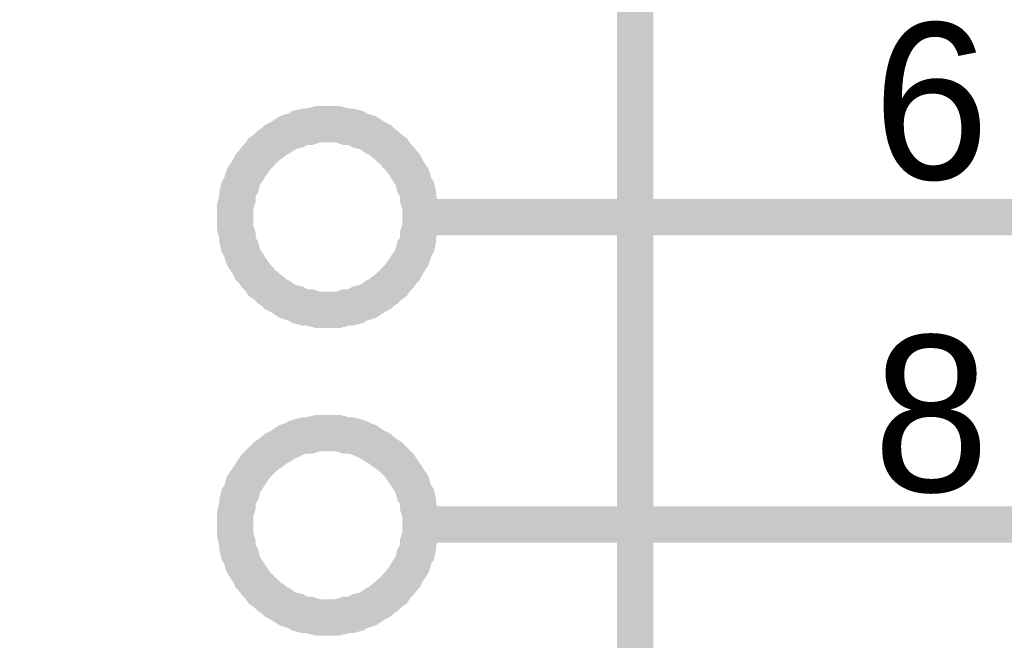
# Model space of a CAD drawing. Header units: inches. Extents: x 0 to 17, y 0 to 11.
# Tile 25 of 37: x 5.85 to 6.17, y 7.862 to 8.064. Entities that reach past the tile are written whole.
import ezdxf

# ---------------------------------------------------------------- set-up
doc = ezdxf.new("R2010")
doc.units = ezdxf.units.IN
doc.header["$MEASUREMENT"] = 0
doc.layers.add('Sheet', color=255, linetype='Continuous')

msp = doc.modelspace()

# ---------------------------------------------------------------- linework, layer by layer
at = {"layer": 'Sheet'}
for points in [[(5.65028, 8.29996, 0.0118, 0.0118, 0), (6.0503, 8.29996, 0.0118, 0.0118, 0), (6.0503, 6.99989, 0.0118, 0.0118, 0), (5.65028, 6.99989, 0.0118, 0.0118, 0), (5.65028, 8.29996, 0.0118, 0.0118, 0)], [(5.65028, 8.29996, 0.0039, 0.0039, 0), (5.65028, 6.99989, 0.0039, 0.0039, 0), (6.0503, 6.99989, 0.0039, 0.0039, 0), (6.0503, 8.29996, 0.0039, 0.0039, 0), (5.65028, 8.29996, 0.0039, 0.0039, 0), (5.65028, 8.29996, 0.0039, 0.0039, 0)]]:
    msp.add_lwpolyline(points, format="xyseb", close=True, dxfattribs=at)
for points in [[(5.92027, 7.99982, 0.0118, 0.0118, 0), (5.92027, 8.00141, 0.0118, 0.0118, 0), (5.92027, 8.00299, 0.0118, 0.0118, 0), (5.92066, 8.00458, 0.0118, 0.0118, 0), (5.92106, 8.00577, 0.0118, 0.0118, 0), (5.92106, 8.00735, 0.0118, 0.0118, 0), (5.92146, 8.00894, 0.0118, 0.0118, 0), (5.92225, 8.01013, 0.0118, 0.0118, 0), (5.92264, 8.01171, 0.0118, 0.0118, 0), (5.92304, 8.0129, 0.0118, 0.0118, 0), (5.92383, 8.01409, 0.0118, 0.0118, 0), (5.92463, 8.01528, 0.0118, 0.0118, 0), (5.92542, 8.01687, 0.0118, 0.0118, 0), (5.92621, 8.01766, 0.0118, 0.0118, 0), (5.92701, 8.01885, 0.0118, 0.0118, 0), (5.92819, 8.02004, 0.0118, 0.0118, 0), (5.92899, 8.02123, 0.0118, 0.0118, 0), (5.93018, 8.02202, 0.0118, 0.0118, 0), (5.93137, 8.02321, 0.0118, 0.0118, 0), (5.93256, 8.02401, 0.0118, 0.0118, 0), (5.93335, 8.0248, 0.0118, 0.0118, 0), (5.93493, 8.02559, 0.0118, 0.0118, 0), (5.93612, 8.02638, 0.0118, 0.0118, 0), (5.93731, 8.02718, 0.0118, 0.0118, 0), (5.9385, 8.02757, 0.0118, 0.0118, 0), (5.94009, 8.02797, 0.0118, 0.0118, 0), (5.94128, 8.02876, 0.0118, 0.0118, 0), (5.94286, 8.02916, 0.0118, 0.0118, 0), (5.94445, 8.02916, 0.0118, 0.0118, 0), (5.94564, 8.02956, 0.0118, 0.0118, 0), (5.94722, 8.02995, 0.0118, 0.0118, 0), (5.94881, 8.02995, 0.0118, 0.0118, 0), (5.9504, 8.02995, 0.0118, 0.0118, 0)], [(5.9504, 8.02995, 0.0118, 0.0118, 0), (5.9504, 8.02995, 0.0118, 0.0118, 0)], [(5.9504, 8.02995, 0.0118, 0.0118, 0), (5.95198, 8.02995, 0.0118, 0.0118, 0), (5.95357, 8.02995, 0.0118, 0.0118, 0), (5.95515, 8.02956, 0.0118, 0.0118, 0), (5.95634, 8.02916, 0.0118, 0.0118, 0), (5.95793, 8.02916, 0.0118, 0.0118, 0), (5.95951, 8.02876, 0.0118, 0.0118, 0), (5.9607, 8.02797, 0.0118, 0.0118, 0), (5.96229, 8.02757, 0.0118, 0.0118, 0), (5.96348, 8.02718, 0.0118, 0.0118, 0), (5.96467, 8.02638, 0.0118, 0.0118, 0), (5.96586, 8.02559, 0.0118, 0.0118, 0), (5.96744, 8.0248, 0.0118, 0.0118, 0), (5.96824, 8.02401, 0.0118, 0.0118, 0), (5.96943, 8.02321, 0.0118, 0.0118, 0), (5.97062, 8.02202, 0.0118, 0.0118, 0), (5.97181, 8.02123, 0.0118, 0.0118, 0), (5.9726, 8.02004, 0.0118, 0.0118, 0), (5.97379, 8.01885, 0.0118, 0.0118, 0), (5.97458, 8.01766, 0.0118, 0.0118, 0), (5.97537, 8.01687, 0.0118, 0.0118, 0), (5.97617, 8.01528, 0.0118, 0.0118, 0), (5.97696, 8.01409, 0.0118, 0.0118, 0), (5.97775, 8.0129, 0.0118, 0.0118, 0), (5.97815, 8.01171, 0.0118, 0.0118, 0), (5.97854, 8.01013, 0.0118, 0.0118, 0), (5.97934, 8.00894, 0.0118, 0.0118, 0), (5.97973, 8.00735, 0.0118, 0.0118, 0), (5.97973, 8.00577, 0.0118, 0.0118, 0), (5.98013, 8.00458, 0.0118, 0.0118, 0), (5.98053, 8.00299, 0.0118, 0.0118, 0), (5.98053, 8.00141, 0.0118, 0.0118, 0), (5.98053, 7.99982, 0.0118, 0.0118, 0)], [(5.92027, 7.99982, 0.0039, 0.0039, 0), (5.92027, 8.00141, 0.0039, 0.0039, 0), (5.92027, 8.00299, 0.0039, 0.0039, 0), (5.92066, 8.00458, 0.0039, 0.0039, 0), (5.92106, 8.00577, 0.0039, 0.0039, 0), (5.92106, 8.00735, 0.0039, 0.0039, 0), (5.92146, 8.00894, 0.0039, 0.0039, 0), (5.92225, 8.01013, 0.0039, 0.0039, 0), (5.92264, 8.01171, 0.0039, 0.0039, 0), (5.92304, 8.0129, 0.0039, 0.0039, 0), (5.92383, 8.01409, 0.0039, 0.0039, 0), (5.92463, 8.01528, 0.0039, 0.0039, 0), (5.92542, 8.01687, 0.0039, 0.0039, 0), (5.92621, 8.01766, 0.0039, 0.0039, 0), (5.92701, 8.01885, 0.0039, 0.0039, 0), (5.92819, 8.02004, 0.0039, 0.0039, 0), (5.92899, 8.02123, 0.0039, 0.0039, 0), (5.93018, 8.02202, 0.0039, 0.0039, 0), (5.93137, 8.02321, 0.0039, 0.0039, 0), (5.93256, 8.02401, 0.0039, 0.0039, 0), (5.93335, 8.0248, 0.0039, 0.0039, 0), (5.93493, 8.02559, 0.0039, 0.0039, 0), (5.93612, 8.02638, 0.0039, 0.0039, 0), (5.93731, 8.02718, 0.0039, 0.0039, 0), (5.9385, 8.02757, 0.0039, 0.0039, 0), (5.94009, 8.02797, 0.0039, 0.0039, 0), (5.94128, 8.02876, 0.0039, 0.0039, 0), (5.94286, 8.02916, 0.0039, 0.0039, 0), (5.94445, 8.02916, 0.0039, 0.0039, 0), (5.94564, 8.02956, 0.0039, 0.0039, 0), (5.94722, 8.02995, 0.0039, 0.0039, 0), (5.94881, 8.02995, 0.0039, 0.0039, 0), (5.9504, 8.02995, 0.0039, 0.0039, 0)], [(5.9504, 8.02995, 0.0039, 0.0039, 0), (5.9504, 8.02995, 0.0039, 0.0039, 0)], [(5.9504, 8.02995, 0.0039, 0.0039, 0), (5.95198, 8.02995, 0.0039, 0.0039, 0), (5.95357, 8.02995, 0.0039, 0.0039, 0), (5.95515, 8.02956, 0.0039, 0.0039, 0), (5.95634, 8.02916, 0.0039, 0.0039, 0), (5.95793, 8.02916, 0.0039, 0.0039, 0), (5.95951, 8.02876, 0.0039, 0.0039, 0), (5.9607, 8.02797, 0.0039, 0.0039, 0), (5.96229, 8.02757, 0.0039, 0.0039, 0), (5.96348, 8.02718, 0.0039, 0.0039, 0), (5.96467, 8.02638, 0.0039, 0.0039, 0), (5.96586, 8.02559, 0.0039, 0.0039, 0), (5.96744, 8.0248, 0.0039, 0.0039, 0), (5.96824, 8.02401, 0.0039, 0.0039, 0), (5.96943, 8.02321, 0.0039, 0.0039, 0), (5.97062, 8.02202, 0.0039, 0.0039, 0), (5.97181, 8.02123, 0.0039, 0.0039, 0), (5.9726, 8.02004, 0.0039, 0.0039, 0), (5.97379, 8.01885, 0.0039, 0.0039, 0), (5.97458, 8.01766, 0.0039, 0.0039, 0), (5.97537, 8.01687, 0.0039, 0.0039, 0), (5.97617, 8.01528, 0.0039, 0.0039, 0), (5.97696, 8.01409, 0.0039, 0.0039, 0), (5.97775, 8.0129, 0.0039, 0.0039, 0), (5.97815, 8.01171, 0.0039, 0.0039, 0), (5.97854, 8.01013, 0.0039, 0.0039, 0), (5.97934, 8.00894, 0.0039, 0.0039, 0), (5.97973, 8.00735, 0.0039, 0.0039, 0), (5.97973, 8.00577, 0.0039, 0.0039, 0), (5.98013, 8.00458, 0.0039, 0.0039, 0), (5.98053, 8.00299, 0.0039, 0.0039, 0), (5.98053, 8.00141, 0.0039, 0.0039, 0), (5.98053, 7.99982, 0.0039, 0.0039, 0)], [(5.9504, 7.96969, 0.0118, 0.0118, 0), (5.94881, 7.96969, 0.0118, 0.0118, 0), (5.94722, 7.96969, 0.0118, 0.0118, 0), (5.94564, 7.97008, 0.0118, 0.0118, 0), (5.94445, 7.97048, 0.0118, 0.0118, 0), (5.94286, 7.97048, 0.0118, 0.0118, 0), (5.94128, 7.97088, 0.0118, 0.0118, 0), (5.94009, 7.97167, 0.0118, 0.0118, 0), (5.9385, 7.97207, 0.0118, 0.0118, 0), (5.93731, 7.97246, 0.0118, 0.0118, 0), (5.93612, 7.97326, 0.0118, 0.0118, 0), (5.93493, 7.97405, 0.0118, 0.0118, 0), (5.93335, 7.97484, 0.0118, 0.0118, 0), (5.93256, 7.97563, 0.0118, 0.0118, 0), (5.93137, 7.97643, 0.0118, 0.0118, 0), (5.93018, 7.97762, 0.0118, 0.0118, 0), (5.92899, 7.97841, 0.0118, 0.0118, 0), (5.92819, 7.9796, 0.0118, 0.0118, 0), (5.92701, 7.98079, 0.0118, 0.0118, 0), (5.92621, 7.98198, 0.0118, 0.0118, 0), (5.92542, 7.98277, 0.0118, 0.0118, 0), (5.92463, 7.98436, 0.0118, 0.0118, 0), (5.92383, 7.98555, 0.0118, 0.0118, 0), (5.92304, 7.98674, 0.0118, 0.0118, 0), (5.92264, 7.98793, 0.0118, 0.0118, 0), (5.92225, 7.98951, 0.0118, 0.0118, 0), (5.92146, 7.9907, 0.0118, 0.0118, 0), (5.92106, 7.99229, 0.0118, 0.0118, 0), (5.92106, 7.99387, 0.0118, 0.0118, 0), (5.92066, 7.99506, 0.0118, 0.0118, 0), (5.92027, 7.99665, 0.0118, 0.0118, 0), (5.92027, 7.99823, 0.0118, 0.0118, 0), (5.92027, 7.99982, 0.0118, 0.0118, 0)], [(5.92027, 7.99982, 0.0118, 0.0118, 0), (5.92027, 7.99982, 0.0118, 0.0118, 0)], [(5.98053, 7.99982, 0.0118, 0.0118, 0), (5.98053, 7.99823, 0.0118, 0.0118, 0), (5.98053, 7.99665, 0.0118, 0.0118, 0), (5.98013, 7.99506, 0.0118, 0.0118, 0), (5.97973, 7.99387, 0.0118, 0.0118, 0), (5.97973, 7.99229, 0.0118, 0.0118, 0), (5.97934, 7.9907, 0.0118, 0.0118, 0), (5.97854, 7.98951, 0.0118, 0.0118, 0), (5.97815, 7.98793, 0.0118, 0.0118, 0), (5.97775, 7.98674, 0.0118, 0.0118, 0), (5.97696, 7.98555, 0.0118, 0.0118, 0), (5.97617, 7.98436, 0.0118, 0.0118, 0), (5.97537, 7.98277, 0.0118, 0.0118, 0), (5.97458, 7.98198, 0.0118, 0.0118, 0), (5.97379, 7.98079, 0.0118, 0.0118, 0), (5.9726, 7.9796, 0.0118, 0.0118, 0), (5.97181, 7.97841, 0.0118, 0.0118, 0), (5.97062, 7.97762, 0.0118, 0.0118, 0), (5.96943, 7.97643, 0.0118, 0.0118, 0), (5.96824, 7.97563, 0.0118, 0.0118, 0), (5.96744, 7.97484, 0.0118, 0.0118, 0), (5.96586, 7.97405, 0.0118, 0.0118, 0), (5.96467, 7.97326, 0.0118, 0.0118, 0), (5.96348, 7.97246, 0.0118, 0.0118, 0), (5.96229, 7.97207, 0.0118, 0.0118, 0), (5.9607, 7.97167, 0.0118, 0.0118, 0), (5.95951, 7.97088, 0.0118, 0.0118, 0), (5.95793, 7.97048, 0.0118, 0.0118, 0), (5.95634, 7.97048, 0.0118, 0.0118, 0), (5.95515, 7.97008, 0.0118, 0.0118, 0), (5.95357, 7.96969, 0.0118, 0.0118, 0), (5.95198, 7.96969, 0.0118, 0.0118, 0), (5.9504, 7.96969, 0.0118, 0.0118, 0)], [(5.98053, 7.99982, 0.0118, 0.0118, 0), (5.98053, 7.99982, 0.0118, 0.0118, 0), (5.98053, 7.99982, 0.0118, 0.0118, 0), (5.98053, 7.99982, 0.0118, 0.0118, 0), (5.98053, 7.99982, 0.0118, 0.0118, 0), (5.98053, 7.99982, 0.0118, 0.0118, 0), (5.98053, 7.99982, 0.0118, 0.0118, 0), (5.98053, 7.99982, 0.0118, 0.0118, 0), (5.98053, 7.99982, 0.0118, 0.0118, 0), (5.98053, 7.99982, 0.0118, 0.0118, 0), (5.98053, 7.99982, 0.0118, 0.0118, 0), (5.98053, 7.99982, 0.0118, 0.0118, 0), (5.98053, 7.99982, 0.0118, 0.0118, 0), (5.98053, 7.99982, 0.0118, 0.0118, 0), (5.98053, 7.99982, 0.0118, 0.0118, 0), (5.98053, 7.99982, 0.0118, 0.0118, 0), (5.98053, 7.99982, 0.0118, 0.0118, 0), (5.98053, 7.99982, 0.0118, 0.0118, 0), (5.98053, 7.99982, 0.0118, 0.0118, 0), (5.98053, 7.99982, 0.0118, 0.0118, 0), (5.98053, 7.99982, 0.0118, 0.0118, 0), (5.98053, 7.99982, 0.0118, 0.0118, 0), (5.98053, 7.99982, 0.0118, 0.0118, 0), (5.98053, 7.99982, 0.0118, 0.0118, 0), (5.98053, 7.99982, 0.0118, 0.0118, 0), (5.98053, 7.99982, 0.0118, 0.0118, 0), (5.98053, 7.99982, 0.0118, 0.0118, 0), (5.98053, 7.99982, 0.0118, 0.0118, 0), (5.98053, 7.99982, 0.0118, 0.0118, 0), (5.98053, 7.99982, 0.0118, 0.0118, 0), (5.98053, 7.99982, 0.0118, 0.0118, 0), (5.98053, 7.99982, 0.0118, 0.0118, 0), (5.98053, 7.99982, 0.0118, 0.0118, 0)], [(5.98053, 7.99982, 0.0118, 0.0118, 0), (5.98053, 7.99982, 0.0118, 0.0118, 0)], [(6.0503, 7.99982, 0.0118, 0.0118, 0), (5.98053, 7.99982, 0.0118, 0.0118, 0)], [(6.0503, 7.99982, 0.0118, 0.0118, 0), (6.25051, 7.99982, 0.0118, 0.0118, 0)], [(5.9504, 7.96969, 0.0039, 0.0039, 0), (5.94881, 7.96969, 0.0039, 0.0039, 0), (5.94722, 7.96969, 0.0039, 0.0039, 0), (5.94564, 7.97008, 0.0039, 0.0039, 0), (5.94445, 7.97048, 0.0039, 0.0039, 0), (5.94286, 7.97048, 0.0039, 0.0039, 0), (5.94128, 7.97088, 0.0039, 0.0039, 0), (5.94009, 7.97167, 0.0039, 0.0039, 0), (5.9385, 7.97207, 0.0039, 0.0039, 0), (5.93731, 7.97246, 0.0039, 0.0039, 0), (5.93612, 7.97326, 0.0039, 0.0039, 0), (5.93493, 7.97405, 0.0039, 0.0039, 0), (5.93335, 7.97484, 0.0039, 0.0039, 0), (5.93256, 7.97563, 0.0039, 0.0039, 0), (5.93137, 7.97643, 0.0039, 0.0039, 0), (5.93018, 7.97762, 0.0039, 0.0039, 0), (5.92899, 7.97841, 0.0039, 0.0039, 0), (5.92819, 7.9796, 0.0039, 0.0039, 0), (5.92701, 7.98079, 0.0039, 0.0039, 0), (5.92621, 7.98198, 0.0039, 0.0039, 0), (5.92542, 7.98277, 0.0039, 0.0039, 0), (5.92463, 7.98436, 0.0039, 0.0039, 0), (5.92383, 7.98555, 0.0039, 0.0039, 0), (5.92304, 7.98674, 0.0039, 0.0039, 0), (5.92264, 7.98793, 0.0039, 0.0039, 0), (5.92225, 7.98951, 0.0039, 0.0039, 0), (5.92146, 7.9907, 0.0039, 0.0039, 0), (5.92106, 7.99229, 0.0039, 0.0039, 0), (5.92106, 7.99387, 0.0039, 0.0039, 0), (5.92066, 7.99506, 0.0039, 0.0039, 0), (5.92027, 7.99665, 0.0039, 0.0039, 0), (5.92027, 7.99823, 0.0039, 0.0039, 0), (5.92027, 7.99982, 0.0039, 0.0039, 0)], [(5.92027, 7.99982, 0.0039, 0.0039, 0), (5.92027, 7.99982, 0.0039, 0.0039, 0)], [(5.98053, 7.99982, 0.0039, 0.0039, 0), (5.98053, 7.99823, 0.0039, 0.0039, 0), (5.98053, 7.99665, 0.0039, 0.0039, 0), (5.98013, 7.99506, 0.0039, 0.0039, 0), (5.97973, 7.99387, 0.0039, 0.0039, 0), (5.97973, 7.99229, 0.0039, 0.0039, 0), (5.97934, 7.9907, 0.0039, 0.0039, 0), (5.97854, 7.98951, 0.0039, 0.0039, 0), (5.97815, 7.98793, 0.0039, 0.0039, 0), (5.97775, 7.98674, 0.0039, 0.0039, 0), (5.97696, 7.98555, 0.0039, 0.0039, 0), (5.97617, 7.98436, 0.0039, 0.0039, 0), (5.97537, 7.98277, 0.0039, 0.0039, 0), (5.97458, 7.98198, 0.0039, 0.0039, 0), (5.97379, 7.98079, 0.0039, 0.0039, 0), (5.9726, 7.9796, 0.0039, 0.0039, 0), (5.97181, 7.97841, 0.0039, 0.0039, 0), (5.97062, 7.97762, 0.0039, 0.0039, 0), (5.96943, 7.97643, 0.0039, 0.0039, 0), (5.96824, 7.97563, 0.0039, 0.0039, 0), (5.96744, 7.97484, 0.0039, 0.0039, 0), (5.96586, 7.97405, 0.0039, 0.0039, 0), (5.96467, 7.97326, 0.0039, 0.0039, 0), (5.96348, 7.97246, 0.0039, 0.0039, 0), (5.96229, 7.97207, 0.0039, 0.0039, 0), (5.9607, 7.97167, 0.0039, 0.0039, 0), (5.95951, 7.97088, 0.0039, 0.0039, 0), (5.95793, 7.97048, 0.0039, 0.0039, 0), (5.95634, 7.97048, 0.0039, 0.0039, 0), (5.95515, 7.97008, 0.0039, 0.0039, 0), (5.95357, 7.96969, 0.0039, 0.0039, 0), (5.95198, 7.96969, 0.0039, 0.0039, 0), (5.9504, 7.96969, 0.0039, 0.0039, 0)], [(5.98053, 7.99982, 0.0039, 0.0039, 0), (5.98053, 7.99982, 0.0039, 0.0039, 0), (5.98053, 7.99982, 0.0039, 0.0039, 0), (5.98053, 7.99982, 0.0039, 0.0039, 0), (5.98053, 7.99982, 0.0039, 0.0039, 0), (5.98053, 7.99982, 0.0039, 0.0039, 0), (5.98053, 7.99982, 0.0039, 0.0039, 0), (5.98053, 7.99982, 0.0039, 0.0039, 0), (5.98053, 7.99982, 0.0039, 0.0039, 0), (5.98053, 7.99982, 0.0039, 0.0039, 0), (5.98053, 7.99982, 0.0039, 0.0039, 0), (5.98053, 7.99982, 0.0039, 0.0039, 0), (5.98053, 7.99982, 0.0039, 0.0039, 0), (5.98053, 7.99982, 0.0039, 0.0039, 0), (5.98053, 7.99982, 0.0039, 0.0039, 0), (5.98053, 7.99982, 0.0039, 0.0039, 0), (5.98053, 7.99982, 0.0039, 0.0039, 0), (5.98053, 7.99982, 0.0039, 0.0039, 0), (5.98053, 7.99982, 0.0039, 0.0039, 0), (5.98053, 7.99982, 0.0039, 0.0039, 0), (5.98053, 7.99982, 0.0039, 0.0039, 0), (5.98053, 7.99982, 0.0039, 0.0039, 0), (5.98053, 7.99982, 0.0039, 0.0039, 0), (5.98053, 7.99982, 0.0039, 0.0039, 0), (5.98053, 7.99982, 0.0039, 0.0039, 0), (5.98053, 7.99982, 0.0039, 0.0039, 0), (5.98053, 7.99982, 0.0039, 0.0039, 0), (5.98053, 7.99982, 0.0039, 0.0039, 0), (5.98053, 7.99982, 0.0039, 0.0039, 0), (5.98053, 7.99982, 0.0039, 0.0039, 0), (5.98053, 7.99982, 0.0039, 0.0039, 0), (5.98053, 7.99982, 0.0039, 0.0039, 0), (5.98053, 7.99982, 0.0039, 0.0039, 0)], [(5.98053, 7.99982, 0.0039, 0.0039, 0), (5.98053, 7.99982, 0.0039, 0.0039, 0)], [(5.92027, 7.89991, 0.0118, 0.0118, 0), (5.92027, 7.90149, 0.0118, 0.0118, 0), (5.92027, 7.90308, 0.0118, 0.0118, 0), (5.92066, 7.90466, 0.0118, 0.0118, 0), (5.92106, 7.90585, 0.0118, 0.0118, 0), (5.92106, 7.90744, 0.0118, 0.0118, 0), (5.92146, 7.90903, 0.0118, 0.0118, 0), (5.92225, 7.91021, 0.0118, 0.0118, 0), (5.92264, 7.9114, 0.0118, 0.0118, 0), (5.92304, 7.91299, 0.0118, 0.0118, 0), (5.92383, 7.91418, 0.0118, 0.0118, 0), (5.92463, 7.91537, 0.0118, 0.0118, 0), (5.92542, 7.91656, 0.0118, 0.0118, 0), (5.92621, 7.91775, 0.0118, 0.0118, 0), (5.92701, 7.91894, 0.0118, 0.0118, 0), (5.92819, 7.92013, 0.0118, 0.0118, 0), (5.92899, 7.92092, 0.0118, 0.0118, 0), (5.93018, 7.92211, 0.0118, 0.0118, 0), (5.93137, 7.9229, 0.0118, 0.0118, 0), (5.93256, 7.9237, 0.0118, 0.0118, 0), (5.93335, 7.92449, 0.0118, 0.0118, 0), (5.93493, 7.92528, 0.0118, 0.0118, 0), (5.93612, 7.92607, 0.0118, 0.0118, 0), (5.93731, 7.92687, 0.0118, 0.0118, 0), (5.9385, 7.92726, 0.0118, 0.0118, 0), (5.94009, 7.92806, 0.0118, 0.0118, 0), (5.94128, 7.92845, 0.0118, 0.0118, 0), (5.94286, 7.92885, 0.0118, 0.0118, 0), (5.94445, 7.92885, 0.0118, 0.0118, 0), (5.94564, 7.92925, 0.0118, 0.0118, 0), (5.94722, 7.92964, 0.0118, 0.0118, 0), (5.94881, 7.92964, 0.0118, 0.0118, 0), (5.9504, 7.92964, 0.0118, 0.0118, 0)], [(5.9504, 7.92964, 0.0118, 0.0118, 0), (5.9504, 7.92964, 0.0118, 0.0118, 0)], [(5.9504, 7.92964, 0.0118, 0.0118, 0), (5.95198, 7.92964, 0.0118, 0.0118, 0), (5.95357, 7.92964, 0.0118, 0.0118, 0), (5.95515, 7.92925, 0.0118, 0.0118, 0), (5.95634, 7.92885, 0.0118, 0.0118, 0), (5.95793, 7.92885, 0.0118, 0.0118, 0), (5.95951, 7.92845, 0.0118, 0.0118, 0), (5.9607, 7.92806, 0.0118, 0.0118, 0), (5.96229, 7.92726, 0.0118, 0.0118, 0), (5.96348, 7.92687, 0.0118, 0.0118, 0), (5.96467, 7.92607, 0.0118, 0.0118, 0), (5.96586, 7.92528, 0.0118, 0.0118, 0), (5.96744, 7.92449, 0.0118, 0.0118, 0), (5.96824, 7.9237, 0.0118, 0.0118, 0), (5.96943, 7.9229, 0.0118, 0.0118, 0), (5.97062, 7.92211, 0.0118, 0.0118, 0), (5.97181, 7.92092, 0.0118, 0.0118, 0), (5.9726, 7.92013, 0.0118, 0.0118, 0), (5.97379, 7.91894, 0.0118, 0.0118, 0), (5.97458, 7.91775, 0.0118, 0.0118, 0), (5.97537, 7.91656, 0.0118, 0.0118, 0), (5.97617, 7.91537, 0.0118, 0.0118, 0), (5.97696, 7.91418, 0.0118, 0.0118, 0), (5.97775, 7.91299, 0.0118, 0.0118, 0), (5.97815, 7.9114, 0.0118, 0.0118, 0), (5.97854, 7.91021, 0.0118, 0.0118, 0), (5.97934, 7.90903, 0.0118, 0.0118, 0), (5.97973, 7.90744, 0.0118, 0.0118, 0), (5.97973, 7.90585, 0.0118, 0.0118, 0), (5.98013, 7.90466, 0.0118, 0.0118, 0), (5.98053, 7.90308, 0.0118, 0.0118, 0), (5.98053, 7.90149, 0.0118, 0.0118, 0), (5.98053, 7.89991, 0.0118, 0.0118, 0)], [(5.92027, 7.89991, 0.0039, 0.0039, 0), (5.92027, 7.90149, 0.0039, 0.0039, 0), (5.92027, 7.90308, 0.0039, 0.0039, 0), (5.92066, 7.90466, 0.0039, 0.0039, 0), (5.92106, 7.90585, 0.0039, 0.0039, 0), (5.92106, 7.90744, 0.0039, 0.0039, 0), (5.92146, 7.90903, 0.0039, 0.0039, 0), (5.92225, 7.91021, 0.0039, 0.0039, 0), (5.92264, 7.9114, 0.0039, 0.0039, 0), (5.92304, 7.91299, 0.0039, 0.0039, 0), (5.92383, 7.91418, 0.0039, 0.0039, 0), (5.92463, 7.91537, 0.0039, 0.0039, 0), (5.92542, 7.91656, 0.0039, 0.0039, 0), (5.92621, 7.91775, 0.0039, 0.0039, 0), (5.92701, 7.91894, 0.0039, 0.0039, 0), (5.92819, 7.92013, 0.0039, 0.0039, 0), (5.92899, 7.92092, 0.0039, 0.0039, 0), (5.93018, 7.92211, 0.0039, 0.0039, 0), (5.93137, 7.9229, 0.0039, 0.0039, 0), (5.93256, 7.9237, 0.0039, 0.0039, 0), (5.93335, 7.92449, 0.0039, 0.0039, 0), (5.93493, 7.92528, 0.0039, 0.0039, 0), (5.93612, 7.92607, 0.0039, 0.0039, 0), (5.93731, 7.92687, 0.0039, 0.0039, 0), (5.9385, 7.92726, 0.0039, 0.0039, 0), (5.94009, 7.92806, 0.0039, 0.0039, 0), (5.94128, 7.92845, 0.0039, 0.0039, 0), (5.94286, 7.92885, 0.0039, 0.0039, 0), (5.94445, 7.92885, 0.0039, 0.0039, 0), (5.94564, 7.92925, 0.0039, 0.0039, 0), (5.94722, 7.92964, 0.0039, 0.0039, 0), (5.94881, 7.92964, 0.0039, 0.0039, 0), (5.9504, 7.92964, 0.0039, 0.0039, 0)], [(5.9504, 7.92964, 0.0039, 0.0039, 0), (5.9504, 7.92964, 0.0039, 0.0039, 0)], [(5.9504, 7.92964, 0.0039, 0.0039, 0), (5.95198, 7.92964, 0.0039, 0.0039, 0), (5.95357, 7.92964, 0.0039, 0.0039, 0), (5.95515, 7.92925, 0.0039, 0.0039, 0), (5.95634, 7.92885, 0.0039, 0.0039, 0), (5.95793, 7.92885, 0.0039, 0.0039, 0), (5.95951, 7.92845, 0.0039, 0.0039, 0), (5.9607, 7.92806, 0.0039, 0.0039, 0), (5.96229, 7.92726, 0.0039, 0.0039, 0), (5.96348, 7.92687, 0.0039, 0.0039, 0), (5.96467, 7.92607, 0.0039, 0.0039, 0), (5.96586, 7.92528, 0.0039, 0.0039, 0), (5.96744, 7.92449, 0.0039, 0.0039, 0), (5.96824, 7.9237, 0.0039, 0.0039, 0), (5.96943, 7.9229, 0.0039, 0.0039, 0), (5.97062, 7.92211, 0.0039, 0.0039, 0), (5.97181, 7.92092, 0.0039, 0.0039, 0), (5.9726, 7.92013, 0.0039, 0.0039, 0), (5.97379, 7.91894, 0.0039, 0.0039, 0), (5.97458, 7.91775, 0.0039, 0.0039, 0), (5.97537, 7.91656, 0.0039, 0.0039, 0), (5.97617, 7.91537, 0.0039, 0.0039, 0), (5.97696, 7.91418, 0.0039, 0.0039, 0), (5.97775, 7.91299, 0.0039, 0.0039, 0), (5.97815, 7.9114, 0.0039, 0.0039, 0), (5.97854, 7.91021, 0.0039, 0.0039, 0), (5.97934, 7.90903, 0.0039, 0.0039, 0), (5.97973, 7.90744, 0.0039, 0.0039, 0), (5.97973, 7.90585, 0.0039, 0.0039, 0), (5.98013, 7.90466, 0.0039, 0.0039, 0), (5.98053, 7.90308, 0.0039, 0.0039, 0), (5.98053, 7.90149, 0.0039, 0.0039, 0), (5.98053, 7.89991, 0.0039, 0.0039, 0)], [(5.9504, 7.86977, 0.0118, 0.0118, 0), (5.94881, 7.86977, 0.0118, 0.0118, 0), (5.94722, 7.86977, 0.0118, 0.0118, 0), (5.94564, 7.87017, 0.0118, 0.0118, 0), (5.94445, 7.87057, 0.0118, 0.0118, 0), (5.94286, 7.87057, 0.0118, 0.0118, 0), (5.94128, 7.87096, 0.0118, 0.0118, 0), (5.94009, 7.87176, 0.0118, 0.0118, 0), (5.9385, 7.87215, 0.0118, 0.0118, 0), (5.93731, 7.87255, 0.0118, 0.0118, 0), (5.93612, 7.87334, 0.0118, 0.0118, 0), (5.93493, 7.87413, 0.0118, 0.0118, 0), (5.93335, 7.87493, 0.0118, 0.0118, 0), (5.93256, 7.87572, 0.0118, 0.0118, 0), (5.93137, 7.87651, 0.0118, 0.0118, 0), (5.93018, 7.8777, 0.0118, 0.0118, 0), (5.92899, 7.8785, 0.0118, 0.0118, 0), (5.92819, 7.87969, 0.0118, 0.0118, 0), (5.92701, 7.88088, 0.0118, 0.0118, 0), (5.92621, 7.88206, 0.0118, 0.0118, 0), (5.92542, 7.88286, 0.0118, 0.0118, 0), (5.92463, 7.88444, 0.0118, 0.0118, 0), (5.92383, 7.88563, 0.0118, 0.0118, 0), (5.92304, 7.88682, 0.0118, 0.0118, 0), (5.92264, 7.88801, 0.0118, 0.0118, 0), (5.92225, 7.8896, 0.0118, 0.0118, 0), (5.92146, 7.89079, 0.0118, 0.0118, 0), (5.92106, 7.89237, 0.0118, 0.0118, 0), (5.92106, 7.89396, 0.0118, 0.0118, 0), (5.92066, 7.89515, 0.0118, 0.0118, 0), (5.92027, 7.89673, 0.0118, 0.0118, 0), (5.92027, 7.89832, 0.0118, 0.0118, 0), (5.92027, 7.89991, 0.0118, 0.0118, 0)], [(5.92027, 7.89991, 0.0118, 0.0118, 0), (5.92027, 7.89991, 0.0118, 0.0118, 0)], [(5.98053, 7.89991, 0.0118, 0.0118, 0), (5.98053, 7.89832, 0.0118, 0.0118, 0), (5.98053, 7.89673, 0.0118, 0.0118, 0), (5.98013, 7.89515, 0.0118, 0.0118, 0), (5.97973, 7.89396, 0.0118, 0.0118, 0), (5.97973, 7.89237, 0.0118, 0.0118, 0), (5.97934, 7.89079, 0.0118, 0.0118, 0), (5.97854, 7.8896, 0.0118, 0.0118, 0), (5.97815, 7.88801, 0.0118, 0.0118, 0), (5.97775, 7.88682, 0.0118, 0.0118, 0), (5.97696, 7.88563, 0.0118, 0.0118, 0), (5.97617, 7.88444, 0.0118, 0.0118, 0), (5.97537, 7.88286, 0.0118, 0.0118, 0), (5.97458, 7.88206, 0.0118, 0.0118, 0), (5.97379, 7.88088, 0.0118, 0.0118, 0), (5.9726, 7.87969, 0.0118, 0.0118, 0), (5.97181, 7.8785, 0.0118, 0.0118, 0), (5.97062, 7.8777, 0.0118, 0.0118, 0), (5.96943, 7.87651, 0.0118, 0.0118, 0), (5.96824, 7.87572, 0.0118, 0.0118, 0), (5.96744, 7.87493, 0.0118, 0.0118, 0), (5.96586, 7.87413, 0.0118, 0.0118, 0), (5.96467, 7.87334, 0.0118, 0.0118, 0), (5.96348, 7.87255, 0.0118, 0.0118, 0), (5.96229, 7.87215, 0.0118, 0.0118, 0), (5.9607, 7.87176, 0.0118, 0.0118, 0), (5.95951, 7.87096, 0.0118, 0.0118, 0), (5.95793, 7.87057, 0.0118, 0.0118, 0), (5.95634, 7.87057, 0.0118, 0.0118, 0), (5.95515, 7.87017, 0.0118, 0.0118, 0), (5.95357, 7.86977, 0.0118, 0.0118, 0), (5.95198, 7.86977, 0.0118, 0.0118, 0), (5.9504, 7.86977, 0.0118, 0.0118, 0)], [(6.0503, 7.89991, 0.0118, 0.0118, 0), (5.98053, 7.89991, 0.0118, 0.0118, 0)], [(5.98053, 7.89991, 0.0118, 0.0118, 0), (5.98053, 7.89991, 0.0118, 0.0118, 0), (5.98053, 7.89991, 0.0118, 0.0118, 0), (5.98053, 7.89991, 0.0118, 0.0118, 0), (5.98053, 7.89991, 0.0118, 0.0118, 0), (5.98053, 7.89991, 0.0118, 0.0118, 0), (5.98053, 7.89991, 0.0118, 0.0118, 0), (5.98053, 7.89991, 0.0118, 0.0118, 0), (5.98053, 7.89991, 0.0118, 0.0118, 0), (5.98053, 7.89991, 0.0118, 0.0118, 0), (5.98053, 7.89991, 0.0118, 0.0118, 0), (5.98053, 7.89991, 0.0118, 0.0118, 0), (5.98053, 7.89991, 0.0118, 0.0118, 0), (5.98053, 7.89991, 0.0118, 0.0118, 0), (5.98053, 7.89991, 0.0118, 0.0118, 0), (5.98053, 7.89991, 0.0118, 0.0118, 0), (5.98053, 7.89991, 0.0118, 0.0118, 0), (5.98053, 7.89991, 0.0118, 0.0118, 0), (5.98053, 7.89991, 0.0118, 0.0118, 0), (5.98053, 7.89991, 0.0118, 0.0118, 0), (5.98053, 7.89991, 0.0118, 0.0118, 0), (5.98053, 7.89991, 0.0118, 0.0118, 0), (5.98053, 7.89991, 0.0118, 0.0118, 0), (5.98053, 7.89991, 0.0118, 0.0118, 0), (5.98053, 7.89991, 0.0118, 0.0118, 0), (5.98053, 7.89991, 0.0118, 0.0118, 0), (5.98053, 7.89991, 0.0118, 0.0118, 0), (5.98053, 7.89991, 0.0118, 0.0118, 0), (5.98053, 7.89991, 0.0118, 0.0118, 0), (5.98053, 7.89991, 0.0118, 0.0118, 0), (5.98053, 7.89991, 0.0118, 0.0118, 0), (5.98053, 7.89991, 0.0118, 0.0118, 0), (5.98053, 7.89991, 0.0118, 0.0118, 0)], [(5.98053, 7.89991, 0.0118, 0.0118, 0), (5.98053, 7.89991, 0.0118, 0.0118, 0)], [(6.0503, 7.89991, 0.0118, 0.0118, 0), (6.25051, 7.89991, 0.0118, 0.0118, 0)], [(5.9504, 7.86977, 0.0039, 0.0039, 0), (5.94881, 7.86977, 0.0039, 0.0039, 0), (5.94722, 7.86977, 0.0039, 0.0039, 0), (5.94564, 7.87017, 0.0039, 0.0039, 0), (5.94445, 7.87057, 0.0039, 0.0039, 0), (5.94286, 7.87057, 0.0039, 0.0039, 0), (5.94128, 7.87096, 0.0039, 0.0039, 0), (5.94009, 7.87176, 0.0039, 0.0039, 0), (5.9385, 7.87215, 0.0039, 0.0039, 0), (5.93731, 7.87255, 0.0039, 0.0039, 0), (5.93612, 7.87334, 0.0039, 0.0039, 0), (5.93493, 7.87413, 0.0039, 0.0039, 0), (5.93335, 7.87493, 0.0039, 0.0039, 0), (5.93256, 7.87572, 0.0039, 0.0039, 0), (5.93137, 7.87651, 0.0039, 0.0039, 0), (5.93018, 7.8777, 0.0039, 0.0039, 0), (5.92899, 7.8785, 0.0039, 0.0039, 0), (5.92819, 7.87969, 0.0039, 0.0039, 0), (5.92701, 7.88088, 0.0039, 0.0039, 0), (5.92621, 7.88206, 0.0039, 0.0039, 0), (5.92542, 7.88286, 0.0039, 0.0039, 0), (5.92463, 7.88444, 0.0039, 0.0039, 0), (5.92383, 7.88563, 0.0039, 0.0039, 0), (5.92304, 7.88682, 0.0039, 0.0039, 0), (5.92264, 7.88801, 0.0039, 0.0039, 0), (5.92225, 7.8896, 0.0039, 0.0039, 0), (5.92146, 7.89079, 0.0039, 0.0039, 0), (5.92106, 7.89237, 0.0039, 0.0039, 0), (5.92106, 7.89396, 0.0039, 0.0039, 0), (5.92066, 7.89515, 0.0039, 0.0039, 0), (5.92027, 7.89673, 0.0039, 0.0039, 0), (5.92027, 7.89832, 0.0039, 0.0039, 0), (5.92027, 7.89991, 0.0039, 0.0039, 0)], [(5.92027, 7.89991, 0.0039, 0.0039, 0), (5.92027, 7.89991, 0.0039, 0.0039, 0)], [(5.98053, 7.89991, 0.0039, 0.0039, 0), (5.98053, 7.89832, 0.0039, 0.0039, 0), (5.98053, 7.89673, 0.0039, 0.0039, 0), (5.98013, 7.89515, 0.0039, 0.0039, 0), (5.97973, 7.89396, 0.0039, 0.0039, 0), (5.97973, 7.89237, 0.0039, 0.0039, 0), (5.97934, 7.89079, 0.0039, 0.0039, 0), (5.97854, 7.8896, 0.0039, 0.0039, 0), (5.97815, 7.88801, 0.0039, 0.0039, 0), (5.97775, 7.88682, 0.0039, 0.0039, 0), (5.97696, 7.88563, 0.0039, 0.0039, 0), (5.97617, 7.88444, 0.0039, 0.0039, 0), (5.97537, 7.88286, 0.0039, 0.0039, 0), (5.97458, 7.88206, 0.0039, 0.0039, 0), (5.97379, 7.88088, 0.0039, 0.0039, 0), (5.9726, 7.87969, 0.0039, 0.0039, 0), (5.97181, 7.8785, 0.0039, 0.0039, 0), (5.97062, 7.8777, 0.0039, 0.0039, 0), (5.96943, 7.87651, 0.0039, 0.0039, 0), (5.96824, 7.87572, 0.0039, 0.0039, 0), (5.96744, 7.87493, 0.0039, 0.0039, 0), (5.96586, 7.87413, 0.0039, 0.0039, 0), (5.96467, 7.87334, 0.0039, 0.0039, 0), (5.96348, 7.87255, 0.0039, 0.0039, 0), (5.96229, 7.87215, 0.0039, 0.0039, 0), (5.9607, 7.87176, 0.0039, 0.0039, 0), (5.95951, 7.87096, 0.0039, 0.0039, 0), (5.95793, 7.87057, 0.0039, 0.0039, 0), (5.95634, 7.87057, 0.0039, 0.0039, 0), (5.95515, 7.87017, 0.0039, 0.0039, 0), (5.95357, 7.86977, 0.0039, 0.0039, 0), (5.95198, 7.86977, 0.0039, 0.0039, 0), (5.9504, 7.86977, 0.0039, 0.0039, 0)], [(5.98053, 7.89991, 0.0039, 0.0039, 0), (5.98053, 7.89991, 0.0039, 0.0039, 0), (5.98053, 7.89991, 0.0039, 0.0039, 0), (5.98053, 7.89991, 0.0039, 0.0039, 0), (5.98053, 7.89991, 0.0039, 0.0039, 0), (5.98053, 7.89991, 0.0039, 0.0039, 0), (5.98053, 7.89991, 0.0039, 0.0039, 0), (5.98053, 7.89991, 0.0039, 0.0039, 0), (5.98053, 7.89991, 0.0039, 0.0039, 0), (5.98053, 7.89991, 0.0039, 0.0039, 0), (5.98053, 7.89991, 0.0039, 0.0039, 0), (5.98053, 7.89991, 0.0039, 0.0039, 0), (5.98053, 7.89991, 0.0039, 0.0039, 0), (5.98053, 7.89991, 0.0039, 0.0039, 0), (5.98053, 7.89991, 0.0039, 0.0039, 0), (5.98053, 7.89991, 0.0039, 0.0039, 0), (5.98053, 7.89991, 0.0039, 0.0039, 0), (5.98053, 7.89991, 0.0039, 0.0039, 0), (5.98053, 7.89991, 0.0039, 0.0039, 0), (5.98053, 7.89991, 0.0039, 0.0039, 0), (5.98053, 7.89991, 0.0039, 0.0039, 0), (5.98053, 7.89991, 0.0039, 0.0039, 0), (5.98053, 7.89991, 0.0039, 0.0039, 0), (5.98053, 7.89991, 0.0039, 0.0039, 0), (5.98053, 7.89991, 0.0039, 0.0039, 0), (5.98053, 7.89991, 0.0039, 0.0039, 0), (5.98053, 7.89991, 0.0039, 0.0039, 0), (5.98053, 7.89991, 0.0039, 0.0039, 0), (5.98053, 7.89991, 0.0039, 0.0039, 0), (5.98053, 7.89991, 0.0039, 0.0039, 0), (5.98053, 7.89991, 0.0039, 0.0039, 0), (5.98053, 7.89991, 0.0039, 0.0039, 0), (5.98053, 7.89991, 0.0039, 0.0039, 0)], [(5.98053, 7.89991, 0.0039, 0.0039, 0), (5.98053, 7.89991, 0.0039, 0.0039, 0)]]:
    msp.add_lwpolyline(points, format="xyseb", dxfattribs=at)

# ---------------------------------------------------------------- texts
for s, p in [('6', (6.12761, 8.01211)), ('8', (6.12761, 7.91061))]:
    msp.add_text(s, height=0.05075, dxfattribs=at).set_placement(p)

doc.saveas('drawing.dxf')
